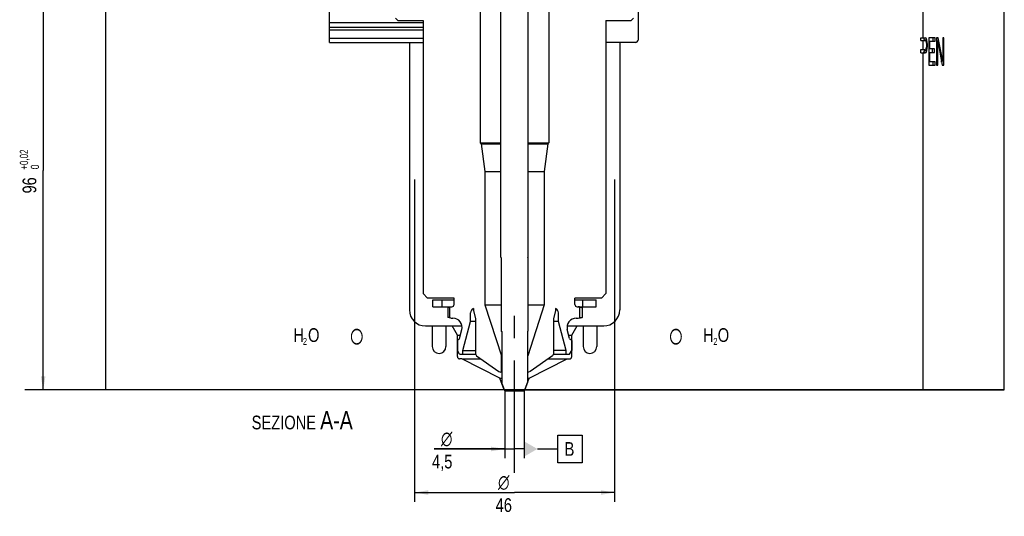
# Model space of a CAD drawing. Extents: x 0 to 1189, y 0 to 841.
# Tile 53 of 76: x 266 to 481, y 416 to 524. Entities that reach past the tile are written whole.
import ezdxf
from ezdxf.enums import TextEntityAlignment as Align

# ---------------------------------------------------------------- set-up
doc = ezdxf.new("R2010")
doc.units = 0
doc.header["$LTSCALE"] = 65.395
doc.linetypes.add('CENTER', pattern=[0.6, 0.375, -0.075, 0.075, -0.075])
doc.layers.get('0').update_dxf_attribs({"linetype": 'CONTINUOUS'})
for name, color, linetype in [('CONDIZIONAMENTO', 7, 'CONTINUOUS'), ('MG46096_3_N_45_R000_JG_BL12', 7, 'CONTINUOUS'), ('MG46_3_PPU_WEB_BL11', 7, 'CONTINUOUS')]:
    doc.layers.add(name, color=color, linetype=linetype)
doc.styles.get("Standard").update_dxf_attribs({"font": 'txt', "width": 0.8})
doc.styles.add('TEXTSTYLE_1', font='gdt', dxfattribs={"width": 0.8})
doc.dimstyles.new('DIMSTYLE_1', dxfattribs={"dimtxt": 3, "dimasz": 3, "dimexe": 2, "dimexo": 0, "dimgap": 0.75, "dimtad": 1, "dimtxsty": 'STANDARD', "dimblk": '_ARROW_FILLED', "dimblk1": '_ARROW_FILLED', "dimblk2": '_ARROW_FILLED', "dimcen": 0.09, "dimazin": 3, "dimtol": 1, "dimtp": 0.02, "dimtfac": 0.6, "dimtofl": 0, "dimtmove": 0, "dimatfit": 3, "dimtolj": 1})
doc.dimstyles.new('DIMSTYLE_2', dxfattribs={"dimtxt": 3, "dimasz": 3, "dimexe": 2, "dimexo": 0, "dimgap": 0.75, "dimtad": 1, "dimtxsty": 'STANDARD', "dimblk": '_ARROW_FILLED', "dimblk1": '_ARROW_FILLED', "dimblk2": '_ARROW_FILLED', "dimcen": 0.09, "dimazin": 3, "dimtp": 0.3, "dimtm": 0.3, "dimtfac": 1, "dimtofl": 0, "dimtmove": 0, "dimatfit": 3, "dimtolj": 1})
doc.dimstyles.new('DIMSTYLE_3', dxfattribs={"dimtxt": 3, "dimasz": 3, "dimexe": 2, "dimexo": 0, "dimgap": 0.75, "dimtad": 1, "dimtxsty": 'STANDARD', "dimblk": '_ARROW_FILLED', "dimblk1": '_ARROW_FILLED', "dimblk2": '_ARROW_FILLED', "dimcen": 0.09, "dimazin": 3, "dimtp": 0.1, "dimtm": 0.1, "dimtfac": 1, "dimtofl": 0, "dimtmove": 0, "dimatfit": 3, "dimtolj": 1})

# ---------------------------------------------------------------- blocks, each defined once
blk = doc.blocks.new('_ARROW_FILLED')
at = {"color": 0, "linetype": 'BYBLOCK'}
blk.add_solid([(0, 0), (-1, 0.167), (-1, -0.167)], dxfattribs=at)
blk = doc.blocks.new('*D0')
at = {"color": 2, "linetype": 'CONTINUOUS'}
for p, q in [((292.66, 539.15), (268.82, 539.15)), ((270.82, 539.15), (270.82, 491.15)), ((270.82, 443.15), (270.82, 491.15)), ((292.22, 443.15), (268.82, 443.15))]:
    blk.add_line(p, q, dxfattribs=at)
at = {"color": 2, "linetype": 'CONTINUOUS', "xscale": 3, "yscale": 3, "zscale": 3}
for p, rotation in [((270.82, 539.15), 90), ((270.82, 443.15), 270)]:
    blk.add_blockref('_ARROW_FILLED', p, dxfattribs=dict(at, rotation=rotation))
at = {"color": 2, "linetype": 'CONTINUOUS'}
for s, height, width, p in [('+0,02', 1.8, 0.728571, (267.52, 493.51)), (' 0', 1.8, 0.785714, (269.92, 491.65)), ('96', 3, 0.785714, (269.32, 487.88))]:
    blk.add_text(s, height=height, rotation=90, dxfattribs=dict(at, width=width)).set_placement(p, align=Align.CENTER)
blk = doc.blocks.new('*D25')
at = {"color": 2, "linetype": 'CONTINUOUS'}
for p, q in [((371.76, 443.15), (371.76, 428.25)), ((376.04, 443.15), (376.04, 428.25)), ((371.76, 430.25), (356.31, 430.25)), ((356.31, 430.25), (373.9, 430.25)), ((376.04, 430.25), (373.9, 430.25))]:
    blk.add_line(p, q, dxfattribs=at)
at = {"color": 2, "linetype": 'CONTINUOUS', "xscale": 3, "yscale": 3, "zscale": 3}
blk.add_blockref('_ARROW_FILLED', (371.76, 430.25), dxfattribs=at)
at = {"color": 2, "linetype": 'CONTINUOUS', "insert": (360.31, 434), "char_height": 3, "width": 9.3214, "attachment_point": 3, "style": 'TEXTSTYLE_1'}
blk.add_mtext('{\\Fgdt;n}\\P\\Ftxt;4,5', dxfattribs=at)
blk = doc.blocks.new('_NONE')
blk = doc.blocks.new('*D26')
at = {"color": 2, "linetype": 'CONTINUOUS'}
for p, q in [((352.03, 489.15), (352.03, 418.73)), ((395.78, 489.15), (395.78, 418.73)), ((352.03, 420.73), (373.9, 420.73)), ((395.78, 420.73), (373.9, 420.73))]:
    blk.add_line(p, q, dxfattribs=at)
at = {"color": 2, "linetype": 'CONTINUOUS', "xscale": 3, "yscale": 3, "zscale": 3, "rotation": 180}
blk.add_blockref('_ARROW_FILLED', (352.03, 420.73), dxfattribs=at)
at = {"color": 2, "linetype": 'CONTINUOUS', "xscale": 3, "yscale": 3, "zscale": 3}
blk.add_blockref('_ARROW_FILLED', (395.78, 420.73), dxfattribs=at)
at = {"color": 2, "linetype": 'CONTINUOUS', "insert": (371.55, 424.48), "char_height": 3, "width": 7.0714, "attachment_point": 2, "style": 'TEXTSTYLE_1'}
blk.add_mtext('{\\Fgdt;n}\\P\\Ftxt;46', dxfattribs=at)
blk = doc.blocks.new('MG46_3_PPU_WEB_BL11', base_point=(604.15, 524.71))
at = {"layer": 'MG46_3_PPU_WEB_BL11', "color": 7, "linetype": 'CONTINUOUS'}
for p, q in [((284.53, 443.15), (284.53, 539.15)), ((333.45, 519.15), (333.45, 539.15)), ((463.28, 520.15), (463.28, 539.15)), ((481.01, 443.15), (481.01, 539.15)), ((400.9, 531.15), (400.9, 519.65)), ((333.45, 519.15), (353.9, 519.15)), ((350.9, 519.15), (350.9, 460.65)), ((400.4, 519.15), (393.9, 519.15)), ((396.9, 519.15), (396.9, 460.65)), ((462.75, 520.15), (463.7, 520.15)), ((462.75, 519.52), (462.75, 520.15)), ((462.75, 519.52), (463.74, 519.52)), ((463.42, 520.03), (463.26, 520.13)), ((463.28, 517.6), (463.28, 519.52)), ((463.9, 520.03), (463.42, 520.03)), ((463.58, 519.64), (463.42, 520.03)), ((464.05, 519.64), (463.58, 519.64)), ((463.61, 519.52), (463.58, 519.64)), ((463.9, 520.03), (463.7, 520.15)), ((463.74, 519.52), (463.86, 519.39)), ((463.86, 519.39), (463.94, 519.13)), ((464.05, 519.64), (463.9, 520.03)), ((464.17, 519.13), (463.94, 519.13)), ((463.94, 519.13), (463.97, 518.75)), ((464.17, 519.13), (464.05, 519.64)), ((464.21, 518.75), (464.17, 519.13)), ((465.91, 520.15), (464.52, 520.15)), ((464.52, 520.15), (464.52, 514.15)), ((464.52, 519.39), (465.91, 519.39)), ((464.75, 517.73), (464.75, 519.39)), ((465.43, 519.39), (465.43, 520.15)), ((465.91, 519.39), (465.91, 520.15)), ((466.56, 520.15), (466.21, 520.15)), ((466.21, 520.15), (466.21, 514.15)), ((466.45, 519.39), (466.21, 519.39)), ((466.23, 519.39), (466.22, 519.44)), ((466.45, 514.15), (466.45, 519.39)), ((466.45, 519.39), (467.41, 514.15)), ((467.53, 515.05), (466.56, 520.15)), ((467.76, 520.15), (467.53, 520.15)), ((467.53, 520.15), (467.53, 515.05)), ((467.76, 514.15), (467.76, 520.15)), ((462.75, 517.6), (463.74, 517.6)), ((462.75, 516.84), (462.75, 517.6)), ((462.75, 516.84), (463.7, 516.84)), ((463.26, 516.86), (463.42, 516.96)), ((463.28, 443.15), (463.28, 516.84)), ((463.42, 516.96), (463.58, 517.35)), ((463.9, 516.96), (463.42, 516.96)), ((463.58, 517.35), (463.64, 517.62)), ((464.05, 517.35), (463.58, 517.35)), ((463.7, 516.84), (463.9, 516.96)), ((463.86, 517.73), (463.74, 517.6)), ((463.94, 517.98), (463.86, 517.73)), ((464.17, 517.86), (463.9, 517.86)), ((463.9, 516.96), (464.05, 517.35)), ((463.97, 518.37), (463.94, 517.98)), ((464.21, 518.75), (463.97, 518.75)), ((463.97, 518.75), (463.97, 518.37)), ((464.21, 518.24), (463.97, 518.24)), ((464.05, 517.35), (464.17, 517.86)), ((464.17, 517.86), (464.21, 518.24)), ((464.21, 518.24), (464.21, 518.75)), ((465.75, 517.73), (464.52, 517.73)), ((464.52, 516.96), (465.75, 516.96)), ((464.75, 514.92), (464.75, 516.96)), ((465.28, 516.96), (465.28, 517.73)), ((465.75, 516.96), (465.75, 517.73)), ((465.91, 514.92), (464.52, 514.92)), ((465.43, 514.15), (465.43, 514.92)), ((465.91, 514.15), (465.91, 514.92)), ((467.53, 515.05), (467.25, 515.05)), ((467.28, 514.85), (467.28, 515.05)), ((464.52, 514.15), (465.91, 514.15)), ((466.21, 514.15), (466.45, 514.15)), ((467.41, 514.15), (467.76, 514.15)), ((354.4, 457.15), (362.41, 457.15)), ((355.9, 457.15), (355.9, 452.65)), ((358.9, 457.15), (358.9, 452.65)), ((361.4, 455.15), (360.25, 457.15)), ((385.4, 457.15), (393.4, 457.15)), ((386.4, 455.15), (387.56, 457.15)), ((388.9, 457.15), (388.9, 452.65)), ((391.9, 457.15), (391.9, 452.65)), ((361.4, 455.15), (362.04, 455.15)), ((361.4, 450.45), (361.4, 455.15)), ((385.76, 455.15), (386.4, 455.15)), ((386.4, 450.45), (386.4, 455.15)), ((362.4, 449.95), (361.9, 449.95)), ((370.72, 445.72), (362.4, 449.95)), ((362.44, 449.95), (366.52, 449.95)), ((377.09, 445.72), (385.4, 449.95)), ((381.29, 449.95), (385.9, 449.95)), ((370.72, 445.72), (371.2, 445.72)), ((371.65, 443.15), (370.72, 445.72)), ((376.15, 443.15), (377.09, 445.72)), ((376.75, 445.72), (377.09, 445.72)), ((371.65, 443.15), (284.53, 443.15)), ((376.15, 443.15), (481.01, 443.15))]:
    blk.add_line(p, q, dxfattribs=at)
for centre, radius, start, end in [((400.4, 519.65), 0.5, 270, 360), ((354.4, 460.65), 3.5, 180, 270), ((393.4, 460.65), 3.5, 270, 360), ((357.4, 452.65), 1.5, 180, 360), ((390.4, 452.65), 1.5, 180, 360), ((361.9, 450.45), 0.5, 180, 270), ((385.9, 450.45), 0.5, 270, 360)]:
    blk.add_arc(centre, radius, start, end, dxfattribs=at)
blk = doc.blocks.new('MG46096_3_N_45_R000_JG_BL12', base_point=(605.63, 511.41))
at = {"layer": 'MG46096_3_N_45_R000_JG_BL12', "color": 7, "linetype": 'CONTINUOUS'}
for p, q in [((370.9, 472.29), (370.9, 588.15)), ((376.9, 472.29), (376.9, 588.15)), ((366.4, 531.9), (366.4, 497.15)), ((381.4, 531.9), (381.4, 497.15)), ((353.9, 523.4), (333.45, 523.4)), ((347.9, 524.4), (348.4, 523.9)), ((348.4, 523.9), (353.9, 523.9)), ((353.9, 523.9), (353.9, 464.25)), ((393.9, 523.9), (399.4, 523.9)), ((393.9, 523.9), (393.9, 464.25)), ((399.9, 524.4), (399.4, 523.9)), ((353.9, 522.4), (333.45, 522.4)), ((353.9, 521.8), (333.45, 521.8)), ((353.9, 520), (333.45, 520)), ((366.4, 497.15), (370.9, 497.15)), ((366.4, 497.15), (366.6, 496.95)), ((366.6, 496.95), (370.9, 496.95)), ((366.6, 496.95), (367.4, 490.88)), ((376.9, 497.15), (381.4, 497.15)), ((376.9, 496.95), (381.2, 496.95)), ((381.2, 496.95), (380.4, 490.88)), ((381.4, 497.15), (381.2, 496.95)), ((367.4, 490.88), (370.9, 490.88)), ((367.4, 490.88), (367.4, 461.79)), ((376.9, 490.88), (380.4, 490.88)), ((380.4, 490.88), (380.4, 461.79)), ((371, 472.05), (370.9, 472.29)), ((371, 472.05), (371, 456)), ((376.8, 472.05), (376.9, 472.29)), ((376.8, 472.05), (376.8, 456)), ((353.9, 464.25), (354.9, 463.25)), ((360.7, 463.25), (354.9, 463.25)), ((360.7, 461.85), (360.7, 463.25)), ((392.9, 463.25), (387.1, 463.25)), ((387.1, 461.85), (387.1, 463.25)), ((393.9, 464.25), (392.9, 463.25)), ((356.05, 462.85), (360.7, 462.85)), ((356.05, 461.35), (356.05, 462.85)), ((356.05, 461.35), (359.99, 461.35)), ((358.06, 461.35), (358.06, 462.85)), ((359.35, 461.16), (359.35, 459.05)), ((359.71, 461.28), (359.7, 461.28)), ((359.71, 461.3), (360, 461.35)), ((359.71, 461.3), (359.71, 458.91)), ((360, 461.35), (360.2, 461.35)), ((364.9, 460.95), (364.9, 460.55)), ((367.4, 461.79), (371, 461.79)), ((367.4, 461.79), (371.03, 450.63)), ((380.4, 461.79), (376.78, 450.63)), ((376.8, 461.79), (380.4, 461.79)), ((382.9, 460.95), (382.9, 460.55)), ((387.1, 462.85), (391.75, 462.85)), ((387.6, 461.35), (391.75, 461.35)), ((388.1, 461.3), (387.8, 461.35)), ((388.1, 461.3), (388.1, 458.91)), ((388.76, 459.05), (388.76, 461.16)), ((388.82, 461.35), (388.82, 462.85)), ((391.75, 461.35), (391.75, 462.85)), ((359.71, 458.93), (359.7, 458.93)), ((360, 458.85), (359.71, 458.91)), ((360, 458.85), (360.43, 458.85)), ((364.3, 458.1), (364.3, 460.03)), ((364.9, 460.55), (365.4, 458.69)), ((365.4, 458.69), (365.4, 451.05)), ((382.9, 460.55), (382.4, 458.69)), ((382.4, 458.69), (382.4, 451.05)), ((383.5, 458.1), (383.5, 460.03)), ((387.38, 458.85), (387.8, 458.85)), ((387.8, 458.85), (388.1, 458.91)), ((362.6, 451.75), (364.3, 458.1)), ((365.4, 458.1), (364.3, 458.1)), ((383.5, 458.1), (382.4, 458.1)), ((385.2, 451.75), (383.5, 458.1)), ((361.85, 454.42), (362.36, 456.34)), ((371, 456), (371.05, 455.95)), ((371.05, 455.95), (371.2, 455.95)), ((371.2, 444.39), (371.2, 455.95)), ((376.8, 456), (376.75, 455.95)), ((376.75, 455.95), (376.75, 444.8)), ((385.96, 454.42), (385.45, 456.34)), ((361.4, 453.95), (361.67, 454.15)), ((361.4, 453.95), (361.4, 451.75)), ((386.4, 453.95), (386.14, 454.15)), ((386.4, 453.95), (386.4, 451.75)), ((361.86, 450.95), (361.4, 451.75)), ((361.86, 450.95), (365.44, 450.95)), ((362.6, 451.75), (365.4, 451.75)), ((362.6, 450.95), (362.6, 451.75)), ((365.4, 451.05), (365.59, 450.61)), ((365.59, 450.61), (370.5, 447.16)), ((371.2, 450.63), (371.03, 450.63)), ((371.03, 447.05), (371.03, 450.63)), ((376.78, 450.63), (376.75, 450.63)), ((376.78, 447.05), (376.78, 450.63)), ((382.22, 450.61), (377.3, 447.16)), ((382.4, 451.05), (382.22, 450.61)), ((382.36, 450.95), (385.94, 450.95)), ((385.2, 451.75), (382.4, 451.75)), ((385.2, 450.95), (385.2, 451.75)), ((385.94, 450.95), (386.4, 451.75)), ((370.5, 447.16), (370.85, 447.05)), ((371.2, 447.05), (370.85, 447.05)), ((376.95, 447.05), (376.75, 447.05)), ((377.3, 447.16), (376.95, 447.05)), ((371.2, 444.39), (371.69, 443.05)), ((376.75, 444.8), (376.12, 443.05)), ((371.69, 443.05), (371.79, 442.95)), ((371.79, 442.95), (376.02, 442.95)), ((376.12, 443.05), (376.02, 442.95))]:
    blk.add_line(p, q, dxfattribs=at)
at = {"layer": 'MG46096_3_N_45_R000_JG_BL12', "color": 2, "linetype": 'CENTER'}
blk.add_line((373.9, 425.06), (373.9, 461.35), dxfattribs=at)
at = {"layer": 'MG46096_3_N_45_R000_JG_BL12', "color": 7, "linetype": 'CONTINUOUS'}
for points in [[(359.7, 461.28), (359.64, 461.26), (359.58, 461.24), (359.53, 461.23), (359.47, 461.21), (359.41, 461.19), (359.35, 461.17)], [(359.35, 461.16), (359.35, 461.16), (359.35, 461.16), (359.35, 461.16), (359.35, 461.17)], [(388.1, 461.3), (388.18, 461.29), (388.26, 461.27), (388.34, 461.26), (388.42, 461.24), (388.5, 461.22), (388.58, 461.2), (388.66, 461.19), (388.74, 461.17)], [(388.74, 461.17), (388.75, 461.16), (388.75, 461.16), (388.75, 461.16), (388.75, 461.16), (388.76, 461.16), (388.76, 461.16)], [(359.35, 459.04), (359.35, 459.04), (359.35, 459.05), (359.35, 459.05), (359.35, 459.05)], [(359.7, 458.93), (359.64, 458.95), (359.58, 458.96), (359.53, 458.98), (359.47, 459), (359.41, 459.02), (359.35, 459.04)], [(388.1, 458.91), (388.18, 458.92), (388.26, 458.94), (388.34, 458.95), (388.42, 458.97), (388.5, 458.99), (388.58, 459), (388.66, 459.02), (388.74, 459.04)], [(388.76, 459.05), (388.76, 459.05), (388.75, 459.05), (388.75, 459.05), (388.75, 459.05), (388.75, 459.04), (388.74, 459.04)]]:
    blk.add_lwpolyline(points, dxfattribs=at)
for centre, radius, start, end in [((360.2, 461.85), 0.5, 270, 360), ((365.3, 460.03), 1, 113.5782, 180), ((382.5, 460.03), 1, 0, 66.4218), ((387.6, 461.85), 0.5, 180, 270), ((360.43, 456.85), 2, 345, 90), ((387.38, 456.85), 2, 90, 195), ((361.36, 454.55), 0.5, 307, 345), ((386.44, 454.55), 0.5, 195, 233)]:
    blk.add_arc(centre, radius, start, end, dxfattribs=at)

msp = doc.modelspace()

# ---------------------------------------------------------------- linework, layer by layer
at = {"color": 7, "linetype": 'CONTINUOUS'}
msp.add_line((481.009, 443.154), (266.797, 443.154), dxfattribs=at)
at = {"color": 2, "linetype": 'CONTINUOUS'}
for p, q in [((383.348, 433.254), (388.705, 433.254)), ((383.348, 427.254), (383.348, 433.254)), ((388.705, 433.254), (388.705, 427.254)), ((378.896, 430.254), (383.348, 430.254)), ((388.705, 427.254), (383.348, 427.254))]:
    msp.add_line(p, q, dxfattribs=at)
msp.add_solid([(376.043, 428.607), (376.043, 431.901), (378.896, 430.254)], dxfattribs=at)

# ---------------------------------------------------------------- block references
at = {"layer": 'MG46096_3_N_45_R000_JG_BL12'}
msp.add_blockref('MG46096_3_N_45_R000_JG_BL12', (605.627, 511.409), dxfattribs=at)
at = {"layer": 'MG46_3_PPU_WEB_BL11'}
msp.add_blockref('MG46_3_PPU_WEB_BL11', (604.153, 524.706), dxfattribs=at)

# ---------------------------------------------------------------- texts
at = {"color": 2, "linetype": 'CONTINUOUS', "char_height": 3}
for s, insert, width, attachment_point in [('SEZIONE \\H4.0;A-A', (338.526, 438.539), 41.57143, 3), ('B', (384.848, 431.754), 3.53571, 1)]:
    msp.add_mtext(s, dxfattribs=dict(at, insert=insert, width=width, attachment_point=attachment_point))
at = {"layer": 'CONDIZIONAMENTO', "color": 2, "linetype": 'CONTINUOUS', "attachment_point": 1}
for s, insert, char_height, width in [('H O', (325.536, 456.654), 3, 11.46429), ('H O', (415.127, 456.654), 3, 11.46429), (' 2', (327.14, 454.512), 1.5, 3.96429), (' 2', (416.908, 454.512), 1.5, 3.96429)]:
    msp.add_mtext(s, dxfattribs=dict(at, insert=insert, char_height=char_height, width=width))
at = {"layer": 'CONDIZIONAMENTO', "color": 7, "linetype": 'CONTINUOUS', "char_height": 5.5, "width": 11, "attachment_point": 2, "style": 'TEXTSTYLE_1'}
for insert in [(339.4, 457.904), (409.194, 457.904)]:
    msp.add_mtext('{\\Fgdt;e}', dxfattribs=dict(at, insert=insert))

# ---------------------------------------------------------------- dimensions: what is measured, and where the dimension line sits
at = {"color": 2, "linetype": 'CONTINUOUS'}
dim = msp.add_linear_dim(base=(270.819, 539.154), p1=(292.222, 443.154), p2=(292.661, 539.154), angle=90, dimstyle='DIMSTYLE_1', dxfattribs=at)
dim.commit()
dim.dimension.update_dxf_attribs({"geometry": '*D0', "text_midpoint": (270.819, 491.154), "dimtype": 160})
dim = msp.add_linear_dim(base=(352.029, 420.729), p1=(395.777, 489.154), p2=(352.029, 489.154), angle=180, text='%%c<>', dimstyle='DIMSTYLE_2', dxfattribs=at)
dim.commit()
dim.dimension.update_dxf_attribs({"geometry": '*D26', "text_midpoint": (373.903, 420.729), "dimtype": 160})
dim = msp.add_linear_dim(base=(371.763, 430.254), p1=(376.043, 443.154), p2=(371.763, 443.154), angle=180, text='%%c<>', dimstyle='DIMSTYLE_3', override={"dimblk1": 'NONE', "dimsah": 1}, dxfattribs=at)
dim.commit()
dim.dimension.update_dxf_attribs({"geometry": '*D25', "text_midpoint": (361.422, 432.504), "dimtype": 160})

doc.saveas('drawing.dxf')
